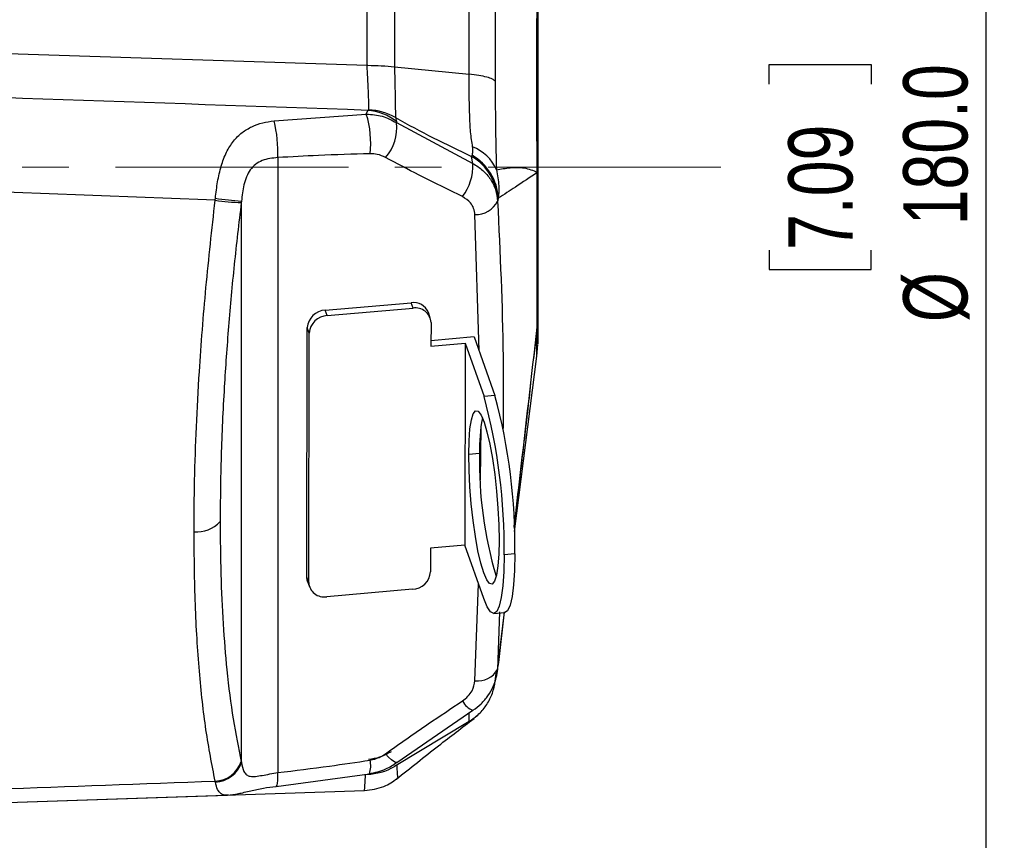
# Model space of a CAD drawing. Header units: millimetres. Extents: x 0 to 594, y 0 to 420.
# Tile 5 of 32: x 254 to 307, y 241 to 285. Entities that reach past the tile are written whole.
import ezdxf

# ---------------------------------------------------------------- set-up
doc = ezdxf.new("R2010")
doc.units = ezdxf.units.MM
doc.linetypes.add('CENTERX2', pattern=[20.32, 12.7, -2.54, 2.54, -2.54])
doc.layers.add('SLD-0', color=7, linetype='Continuous')
doc.styles.add('SLDTEXTSTYLE0', font='TXT', dxfattribs={"width": 0.75})
doc.dimstyles.new('SLDDIMSTYLE3', dxfattribs={"dimtxt": 3.5, "dimasz": 3.2, "dimexe": 0, "dimexo": 0.0625, "dimgap": 0.875, "dimtad": 1, "dimdec": 1, "dimlfac": 2, "dimrnd": 1e-09, "dimzin": 4, "dimdsep": 46, "dimtxsty": 'SLDTEXTSTYLE0', "dimsah": 1, "dimcen": 0.09, "dimadec": 0, "dimazin": 1, "dimtfac": 1, "dimtdec": 1, "dimtofl": 0, "dimtmove": 0, "dimatfit": 3, "dimfxl": 1, "dimfrac": 2, "dimtolj": 1, "dimtzin": 12, "dimarcsym": 0})

# ---------------------------------------------------------------- blocks, each defined once
blk = doc.blocks.new('_D_3')
at = {"layer": 'SLD-0', "color": 7, "transparency": 16777216}
for p, q in [((206.307, 322.239), (307.405, 322.239)), ((306.405, 322.239), (306.405, 232.23)), ((294.581, 281.76), (294.581, 282.827)), ((294.581, 282.827), (300.138, 282.827)), ((300.138, 282.827), (300.138, 281.76)), ((294.581, 272.709), (294.581, 271.642)), ((300.138, 271.642), (300.138, 272.709)), ((294.581, 271.642), (300.138, 271.642)), ((206.307, 232.23), (307.405, 232.23))]:
    blk.add_line(p, q, dxfattribs=at)
for points in [[(306.405, 322.239), (305.855, 319.039), (306.955, 319.039)], [(306.405, 232.23), (306.955, 235.43), (305.855, 235.43)]]:
    blk.add_solid(points, dxfattribs=at)
at = {"layer": 'SLD-0', "color": 7, "transparency": 16777216, "char_height": 3.5, "attachment_point": 1, "rotation": 90, "style": 'SLDTEXTSTYLE0'}
for s, insert in [('180.0', (301.893, 274.055)), ('7.09', (295.626, 272.709)), ('%%c', (301.893, 268.777))]:
    blk.add_mtext(s, dxfattribs=dict(at, insert=insert))

msp = doc.modelspace()

# ---------------------------------------------------------------- linework, layer by layer
at = {"color": 7, "linetype": 'Continuous', "lineweight": 25}
for p, q in [((272.654, 282.795), (272.654, 300.604)), ((274.147, 300.391), (274.147, 282.701)), ((212.307, 284.751), (272.653, 282.796)), ((274.147, 282.701), (278.211, 282.292)), ((272.611, 280.122), (272.688, 280.324)), ((267.58, 279.748), (272.611, 280.122)), ((274.195, 279.927), (274.251, 279.722)), ((274.249, 279.656), (278.425, 277.429)), ((267.782, 277.748), (267.782, 244.221)), ((278.425, 277.429), (278.356, 277.81)), ((265.801, 244.783), (265.801, 275.372)), ((278.758, 267.225), (278.535, 274.639)), ((270.375, 269.43), (275.053, 269.836)), ((275.157, 269.54), (275.053, 269.836)), ((270.479, 269.135), (270.375, 269.43)), ((270.479, 269.135), (275.157, 269.54)), ((276.098, 269.007), (275.994, 269.302)), ((276.14, 268.759), (276.138, 267.462)), ((269.363, 254.883), (269.388, 268.478)), ((269.493, 268.183), (269.388, 268.478)), ((269.467, 254.588), (269.493, 268.183)), ((278.495, 267.971), (276.138, 267.766)), ((278.495, 267.971), (279.624, 264.77)), ((281.934, 268.486), (281.736, 266.778)), ((276.138, 267.462), (278.009, 267.624)), ((278.009, 267.624), (277.988, 256.624)), ((278.009, 267.624), (279.033, 264.719)), ((281.916, 266.917), (281.957, 267.554)), ((280.691, 257.365), (281.917, 266.918)), ((279.624, 264.77), (279.033, 264.719)), ((278.841, 260.182), (278.867, 263.053)), ((278.789, 261.609), (278.198, 261.558)), ((276.117, 256.462), (276.115, 255.164)), ((277.988, 256.624), (276.117, 256.462)), ((279.013, 253.719), (277.988, 256.624)), ((280.716, 256.143), (280.126, 256.092)), ((269.467, 254.588), (269.363, 254.883)), ((269.405, 254.636), (269.509, 254.34)), ((275.128, 254.213), (270.45, 253.807)), ((278.535, 249.226), (278.736, 254.503)), ((279.571, 252.893), (280.162, 252.944)), ((279.879, 252.988), (279.768, 249.844)), ((279.81, 250.136), (280.139, 252.974)), ((279.831, 250.228), (280.149, 252.976)), ((279.831, 250.228), (280.149, 252.976)), ((279.796, 250.006), (279.833, 250.249)), ((279.768, 249.844), (279.687, 249.419)), ((279.715, 249.619), (279.765, 249.797)), ((279.735, 249.604), (279.759, 249.772)), ((279.735, 249.604), (279.759, 249.772)), ((279.778, 249.855), (279.81, 250.136)), ((279.642, 249.192), (279.699, 249.636)), ((279.662, 249.343), (279.735, 249.604)), ((279.692, 249.456), (279.735, 249.603)), ((279.713, 249.457), (279.735, 249.604)), ((274.279, 244.773), (278.425, 247.616)), ((278.483, 247.174), (278.645, 247.333)), ((278.212, 247.001), (274.147, 244.559)), ((267.688, 243.469), (272.782, 244.154)), ((212.307, 241.259), (272.515, 243.239)), ((212.307, 241.259), (265.036, 242.993)), ((265.081, 242.999), (265.036, 242.993))]:
    msp.add_line(p, q, dxfattribs=at)
at = {"color": 7, "linetype": 'Continuous', "lineweight": 25, "flags": 128}
for points in [[(281.934, 276.933), (281.94, 276.935), (281.944, 276.937), (281.948, 276.938), (281.951, 276.94), (281.954, 276.942), (281.956, 276.944), (281.957, 276.945), (281.957, 276.947)], [(278.198, 261.558), (278.215, 262.315), (278.264, 262.954), (278.341, 263.449), (278.445, 263.782), (278.571, 263.939), (278.714, 263.915), (278.87, 263.71), (279.031, 263.333), (279.191, 262.798), (279.346, 262.125), (279.488, 261.34), (279.612, 260.474), (279.713, 259.56), (279.788, 258.632), (279.833, 257.728), (279.848, 256.88)], [(279.848, 256.88), (279.83, 256.122), (279.782, 255.483), (279.704, 254.988), (279.601, 254.656), (279.475, 254.498), (279.331, 254.523), (279.176, 254.727), (279.015, 255.105), (278.854, 255.64), (278.7, 256.313), (278.558, 257.097), (278.434, 257.963), (278.333, 258.878), (278.258, 259.805), (278.212, 260.71), (278.198, 261.558)], [(280.716, 256.143), (280.698, 255.236), (280.646, 254.451), (280.564, 253.812), (280.452, 253.339), (280.315, 253.047), (280.162, 252.944)], [(280.126, 256.092), (280.107, 255.184), (280.056, 254.399), (279.973, 253.761), (279.861, 253.288), (279.724, 252.996), (279.565, 252.892), (279.39, 252.981), (279.204, 253.259), (279.013, 253.719)], [(269.405, 254.636), (269.382, 254.716), (269.363, 254.883)], [(279.735, 249.604), (279.751, 249.674), (279.784, 249.956)], [(274.279, 244.773), (274.267, 244.766), (274.202, 244.77), (274.104, 244.824), (273.977, 244.924), (273.827, 245.068), (273.659, 245.249)], [(267.68, 243.471), (267.709, 243.477), (267.741, 243.533), (267.765, 243.64), (267.78, 243.794), (267.786, 243.99), (267.782, 244.221)]]:
    msp.add_lwpolyline(points, dxfattribs=at)
at = {"color": 7, "linetype": 'Continuous', "lineweight": 25}
for centre, radius, start, end in [((272.464, 277.416), 2.917, 52.2391, 85.5979), ((272.638, 277.313), 3.042, 59.2241, 87.9473), ((267.76, 278.576), 5.091, 353.0328, 17.677), ((260.768, 278.05), 7.02, 357.5351, 13.9945), ((271.892, 279.347), 2.377, 318.0058, 7.4714), ((277.552, 276.151), 2.348, 23.5113, 68.5614), ((276.882, 275.307), 2.905, 2.5399, 59.5097), ((276.939, 275.389), 2.875, 2.9221, 59.8795), ((275.64, 277.314), 2.788, 322.5728, 2.3525), ((276.923, 276.924), 5.011, 0.1098, 0.3033), ((281.936, 276.873), 0.0768, 74.2914, 91.6706), ((268.008, 301.736), 26.456, 262.1164, 265.2144), ((266.252, 288.611), 13.322, 261.8757, 268.0212), ((278.578, 275.972), 1.334, 268.1569, 333.142), ((275.188, 268.978), 0.869, 21.9272, 98.9863), ((270.42, 268.396), 1.035, 92.5032, 175.4358), ((270.524, 268.101), 1.035, 92.5032, 175.4358), ((275.299, 268.71), 0.842, 3.3349, 99.7575), ((278.309, 268.904), 3.648, 353.5652, 359.9978), ((278.155, 268.904), 3.802, 353.6872, 359.9982), ((280.452, 268.502), 1.482, 359.3736, 359.7312), ((249.201, 256.535), 31.518, 359.2873, 15.146), ((248.61, 256.484), 31.518, 359.2873, 15.146), ((287.294, 261.908), 8.51, 168.8415, 182.0109), ((300.233, 261.112), 21.45, 178.6729, 196.7389), ((263.384, 259.015), 1.674, 264.187, 318.4885), ((275.083, 255.246), 1.035, 272.5032, 355.4358), ((270.308, 254.637), 0.842, 183.3349, 279.7575), ((278.696, 250.442), 1.227, 262.45, 330.8423), ((278.79, 248.6), 1.05, 206.9109, 249.669), ((271.484, 244.582), 1.367, 341.7378, 13.3497), ((264.298, 245.329), 1.578, 272.5927, 341.2587), ((264.301, 245.273), 1.578, 272.8558, 341.9079), ((272.602, 247.13), 3, 271, 301.0007)]:
    msp.add_arc(centre, radius, start, end, dxfattribs=at)
for points, knots in [([(278.211, 282.292), (278.211, 283.427), (278.211, 285.698), (278.211, 288.973), (278.211, 292.1), (278.211, 295.024), (278.211, 297.736), (278.211, 299.309), (278.211, 300.096)], [0, 0, 0, 0, 0.166667, 0.333333, 0.5, 0.666667, 0.833333, 1, 1, 1, 1]), ([(279.642, 298.83), (279.642, 298.093), (279.642, 296.621), (279.642, 294.056), (279.642, 291.508), (279.642, 289.045), (279.642, 286.744), (279.642, 284.37), (279.642, 282.74), (279.642, 281.923)], [0, 0, 0, 0, 0.16703, 0.333254, 0.500752, 0.625933, 0.75024, 0.874656, 1, 1, 1, 1]), ([(281.934, 276.95), (281.929, 277.423), (281.92, 278.365), (281.915, 279.744), (281.917, 281.087), (281.916, 282.021), (281.916, 282.603), (281.916, 282.84), (281.916, 283.074), (281.916, 283.303), (281.916, 283.454), (281.916, 283.542), (281.916, 283.592), (281.916, 283.731), (281.916, 283.953), (281.916, 284.202), (281.916, 284.409), (281.916, 284.655), (281.916, 284.955), (281.919, 285.308), (281.924, 285.633), (281.93, 285.931), (281.933, 286.107), (281.934, 286.192)], [0, 0, 0, 0, 0.125729, 0.250704, 0.370758, 0.500987, 0.525909, 0.550826, 0.575732, 0.600623, 0.625493, 0.626028, 0.630298, 0.642207, 0.673359, 0.706829, 0.731037, 0.749123, 0.799296, 0.847396, 0.898239, 0.950963, 1, 1, 1, 1]), ([(281.957, 285.781), (281.957, 285.4), (281.957, 284.64), (281.957, 283.189), (281.957, 281.618), (281.957, 280.03), (281.957, 278.506), (281.957, 277.468), (281.957, 276.947)], [0, 0, 0, 0, 0.187537, 0.373512, 0.560504, 0.706292, 0.852697, 1, 1, 1, 1]), ([(272.747, 280.353), (272.748, 280.437), (272.75, 280.605), (272.731, 281.174), (272.699, 281.914), (272.668, 282.502), (272.653, 282.796)], [0, 0, 0, 0, 0.249439, 0.499106, 0.74909, 1, 1, 1, 1]), ([(272.653, 282.796), (272.653, 282.796), (272.654, 282.796), (272.654, 282.795), (272.654, 282.795)], [0, 0, 0, 0, 0.56, 1, 1, 1, 1]), ([(272.654, 282.795), (272.655, 282.795), (272.659, 282.792), (272.676, 282.79), (272.932, 282.763), (273.459, 282.769), (273.913, 282.724), (274.147, 282.701)], [0, 0, 0, 0, 0.001297, 0.009525, 0.0312, 0.49986, 1, 1, 1, 1]), ([(274.147, 282.701), (274.155, 282.367), (274.17, 281.698), (274.187, 280.859), (274.196, 280.213), (274.195, 280.022), (274.195, 279.927)], [0, 0, 0, 0, 0.250256, 0.500158, 0.750125, 1, 1, 1, 1]), ([(272.688, 280.324), (260.879, 280.735), (240.752, 281.434), (220.625, 282.131), (212.307, 282.419)], [0, 0, 0, 0, 0.5867589, 1, 1, 1, 1]), ([(278.41, 278.336), (278.368, 278.598), (278.285, 279.118), (278.247, 280.076), (278.22, 281.138), (278.214, 281.908), (278.211, 282.292)], [0, 0, 0, 0, 0.252249, 0.502316, 0.751297, 1, 1, 1, 1]), ([(279.642, 281.923), (279.599, 281.96), (279.513, 282.035), (279.197, 282.138), (278.767, 282.228), (278.395, 282.271), (278.211, 282.292)], [0, 0, 0, 0, 0.246793, 0.5, 0.753207, 1, 1, 1, 1]), ([(279.642, 281.923), (279.643, 281.406), (279.645, 280.399), (279.658, 279.036), (279.685, 277.814), (279.698, 277.33), (279.704, 277.088)], [0, 0, 0, 0, 0.256266, 0.49974, 0.7496, 1, 1, 1, 1]), ([(272.688, 280.324), (272.705, 280.328), (272.737, 280.335), (272.744, 280.347), (272.747, 280.353)], [0, 0, 0, 0, 0.5147531, 1, 1, 1, 1]), ([(272.611, 280.122), (272.906, 280.1), (273.491, 280.055), (273.998, 279.788), (274.249, 279.656)], [0, 0, 0, 0, 0.5051502, 1, 1, 1, 1]), ([(274.195, 279.927), (274.885, 279.552), (276.275, 278.798), (277.659, 278.141), (278.356, 277.81)], [0, 0, 0, 0, 0.496713, 1, 1, 1, 1]), ([(264.379, 275.529), (264.415, 275.833), (264.486, 276.436), (264.68, 277.29), (264.963, 278.042), (265.344, 278.656), (265.812, 279.12), (266.35, 279.444), (266.939, 279.656), (267.37, 279.718), (267.58, 279.748)], [0, 0, 0, 0, 0.143323, 0.283856, 0.420824, 0.551173, 0.673491, 0.78826, 0.896629, 1, 1, 1, 1]), ([(274.251, 279.722), (274.25, 279.71), (274.249, 279.689), (274.249, 279.666), (274.249, 279.656)], [0, 0, 0, 0, 0.5604, 1, 1, 1, 1]), ([(278.381, 277.876), (278.401, 277.935), (278.442, 278.055), (278.42, 278.243), (278.41, 278.336)], [0, 0, 0, 0, 0.500925, 1, 1, 1, 1]), ([(267.782, 277.748), (267.488, 277.717), (267.048, 277.67), (266.564, 277.396), (266.273, 277.092), (266.066, 276.703), (265.885, 276.126), (265.834, 275.672), (265.801, 275.372)], [0, 0, 0, 0, 0.2491339, 0.3742938, 0.5000994, 0.6209769, 0.7496503, 1, 1, 1, 1]), ([(272.814, 277.959), (271.875, 277.933), (270.199, 277.887), (268.52, 277.79), (267.782, 277.748)], [0, 0, 0, 0, 0.559993, 1, 1, 1, 1]), ([(273.659, 277.756), (273.512, 277.823), (273.251, 277.942), (272.947, 277.954), (272.814, 277.959)], [0, 0, 0, 0, 0.561146, 1, 1, 1, 1]), ([(277.854, 275.62), (277.062, 276.007), (275.648, 276.697), (274.267, 277.433), (273.659, 277.756)], [0, 0, 0, 0, 0.559992, 1, 1, 1, 1]), ([(278.356, 277.81), (278.361, 277.822), (278.369, 277.843), (278.378, 277.866), (278.381, 277.876)], [0, 0, 0, 0, 0.56, 1, 1, 1, 1]), ([(264.369, 275.423), (254.2, 275.821), (236.846, 276.501), (219.492, 277.18), (212.307, 277.46)], [0, 0, 0, 0, 0.585992, 1, 1, 1, 1]), ([(278.425, 277.429), (278.613, 277.311), (278.988, 277.075), (279.402, 276.577), (279.691, 276.003), (279.742, 275.581), (279.768, 275.37)], [0, 0, 0, 0, 0.2486182, 0.4983874, 0.7483393, 1, 1, 1, 1]), ([(279.704, 277.088), (279.956, 277.128), (280.459, 277.209), (281.233, 277.233), (281.7, 277.045), (281.934, 276.95)], [0, 0, 0, 0, 0.33256, 0.66574, 1, 1, 1, 1]), ([(279.704, 277.088), (279.76, 276.785), (279.863, 276.223), (279.827, 275.753), (279.81, 275.536)], [0, 0, 0, 0, 0.537328, 1, 1, 1, 1]), ([(281.934, 276.933), (281.538, 276.669), (280.83, 276.197), (280.121, 275.738), (279.81, 275.536)], [0, 0, 0, 0, 0.559999, 1, 1, 1, 1]), ([(281.934, 268.495), (281.934, 268.99), (281.934, 269.977), (281.934, 272.045), (281.934, 274.391), (281.934, 276.085), (281.934, 276.933)], [0, 0, 0, 0, 0.250523, 0.499483, 0.749311, 1, 1, 1, 1]), ([(281.957, 276.947), (281.957, 276.343), (281.957, 275.137), (281.957, 273.402), (281.957, 271.716), (281.957, 270.131), (281.957, 269.315), (281.957, 268.904)], [0, 0, 0, 0, 0.187556, 0.374029, 0.560919, 0.779247, 1, 1, 1, 1]), ([(264.369, 275.423), (264.371, 275.443), (264.374, 275.478), (264.378, 275.514), (264.379, 275.529)], [0, 0, 0, 0, 0.56, 1, 1, 1, 1]), ([(278.535, 274.639), (278.518, 274.754), (278.485, 274.982), (278.276, 275.346), (278.014, 275.516), (277.854, 275.62)], [0, 0, 0, 0, 0.2812, 0.561206, 1, 1, 1, 1]), ([(279.81, 275.536), (279.805, 275.516), (279.796, 275.482), (279.788, 275.45), (279.784, 275.436)], [0, 0, 0, 0, 0.56, 1, 1, 1, 1]), ([(263.215, 257.35), (263.221, 258.275), (263.234, 260.127), (263.335, 263.054), (263.524, 266.552), (263.841, 270.683), (264.192, 273.833), (264.369, 275.423)], [0, 0, 0, 0, 0.165929, 0.332472, 0.499692, 0.747628, 1, 1, 1, 1]), ([(265.792, 275.297), (265.658, 274.167), (265.392, 271.903), (265.084, 268.537), (264.838, 265.036), (264.67, 261.446), (264.648, 259.083), (264.638, 257.906)], [0, 0, 0, 0, 0.18646, 0.373764, 0.561242, 0.781489, 1, 1, 1, 1]), ([(265.801, 275.372), (265.799, 275.358), (265.796, 275.333), (265.793, 275.308), (265.792, 275.297)], [0, 0, 0, 0, 0.56, 1, 1, 1, 1]), ([(279.784, 275.436), (279.781, 275.424), (279.775, 275.403), (279.77, 275.38), (279.768, 275.37)], [0, 0, 0, 0, 0.560494, 1, 1, 1, 1]), ([(279.768, 275.37), (279.902, 272.544), (280.099, 268.419), (280.076, 264.276), (280.069, 262.971)], [0, 0, 0, 0, 0.684971, 1, 1, 1, 1]), ([(280.68, 257.651), (280.787, 258.572), (281.205, 262.184), (281.623, 265.801), (281.934, 268.495)], [0, 0, 0, 0, 0.2549307, 1, 1, 1, 1]), ([(281.957, 268.904), (281.957, 268.623), (281.957, 268.064), (281.957, 267.599), (281.957, 267.598), (281.957, 267.598)], [0, 0, 0, 0, 0.374538, 0.746885, 1, 1, 1, 1]), ([(281.916, 266.918), (281.917, 266.936), (281.917, 266.973), (281.915, 267.27), (281.92, 267.745), (281.929, 268.238), (281.934, 268.486)], [0, 0, 0, 0, 0.250788, 0.501613, 0.749625, 1, 1, 1, 1]), ([(280.683, 257.601), (280.716, 257.881), (280.866, 259.184), (281.077, 260.991), (281.287, 262.802), (281.439, 264.118), (281.532, 264.92), (281.592, 265.442)], [0, 0, 0, 0, 0.107025, 0.497095, 0.693883, 0.801108, 1, 1, 1, 1]), ([(264.638, 257.906), (264.645, 256.94), (264.661, 255), (264.788, 252.301), (265.004, 249.639), (265.324, 247.079), (265.636, 245.573), (265.792, 244.822)], [0, 0, 0, 0, 0.185292, 0.371947, 0.559325, 0.780166, 1, 1, 1, 1]), ([(264.369, 243.753), (264.192, 244.655), (263.841, 246.444), (263.487, 249.713), (263.257, 253.313), (263.229, 256.007), (263.215, 257.35)], [0, 0, 0, 0, 0.252372, 0.50031, 0.75088, 1, 1, 1, 1]), ([(279.768, 249.844), (279.771, 249.865), (279.776, 249.901), (279.782, 249.939), (279.784, 249.956)], [0, 0, 0, 0, 0.559971, 1, 1, 1, 1]), ([(279.784, 249.956), (279.789, 249.99), (279.798, 250.051), (279.806, 250.11), (279.81, 250.136)], [0, 0, 0, 0, 0.56, 1, 1, 1, 1]), ([(277.854, 248.125), (277.959, 248.206), (278.168, 248.366), (278.442, 248.74), (278.5, 249.042), (278.535, 249.226)], [0, 0, 0, 0, 0.28099, 0.561341, 1, 1, 1, 1]), ([(278.212, 247.001), (278.398, 247.131), (278.772, 247.39), (279.202, 247.926), (279.516, 248.536), (279.602, 248.983), (279.644, 249.207)], [0, 0, 0, 0, 0.25, 0.5, 0.75, 1, 1, 1, 1]), ([(278.425, 247.616), (278.578, 247.73), (278.887, 247.961), (279.26, 248.407), (279.556, 248.907), (279.66, 249.269), (279.713, 249.452)], [0, 0, 0, 0, 0.24473, 0.493619, 0.744867, 1, 1, 1, 1]), ([(273.659, 245.249), (274.434, 245.796), (275.817, 246.773), (277.231, 247.712), (277.854, 248.125)], [0, 0, 0, 0, 0.559993, 1, 1, 1, 1]), ([(274.249, 243.863), (275.013, 244.472), (276.411, 245.588), (277.838, 246.678), (278.486, 247.172)], [0, 0, 0, 0, 0.546311, 1, 1, 1, 1]), ([(278.212, 247.001), (278.212, 247.022), (278.212, 247.051), (278.212, 247.376), (278.212, 247.469)], [0, 0, 0, 0, 0.71174, 1, 1, 1, 1]), ([(267.782, 244.221), (268.722, 244.334), (270.401, 244.536), (272.076, 244.787), (272.814, 244.898)], [0, 0, 0, 0, 0.559992, 1, 1, 1, 1]), ([(273.966, 245.357), (273.757, 245.243), (273.376, 245.035), (272.937, 244.959), (272.738, 244.925)], [0, 0, 0, 0, 0.5482698, 1, 1, 1, 1]), ([(272.814, 244.898), (272.984, 244.937), (273.288, 245.007), (273.546, 245.175), (273.659, 245.249)], [0, 0, 0, 0, 0.561122, 1, 1, 1, 1]), ([(265.792, 244.822), (265.793, 244.815), (265.796, 244.801), (265.8, 244.788), (265.801, 244.783)], [0, 0, 0, 0, 0.56, 1, 1, 1, 1]), ([(265.801, 244.783), (265.834, 244.597), (265.885, 244.316), (266.066, 244.094), (266.274, 244.005), (266.563, 244.003), (267.046, 244.091), (267.488, 244.169), (267.782, 244.221)], [0, 0, 0, 0, 0.250179, 0.379137, 0.500286, 0.625238, 0.750386, 1, 1, 1, 1]), ([(272.782, 244.154), (273.088, 244.224), (273.624, 244.347), (274.082, 244.645), (274.279, 244.773)], [0, 0, 0, 0, 0.571331, 1, 1, 1, 1]), ([(274.272, 244.634), (274.274, 244.559), (274.287, 244.199), (274.321, 243.941), (274.296, 243.95), (274.287, 243.953)], [0, 0, 0, 0, 0.1460794, 0.706588, 1, 1, 1, 1]), ([(272.514, 243.238), (272.879, 243.285), (273.526, 243.368), (274.061, 243.738), (274.294, 243.9)], [0, 0, 0, 0, 0.56297, 1, 1, 1, 1]), ([(272.515, 243.246), (272.516, 243.256), (272.519, 243.277), (272.537, 243.538), (272.553, 243.827), (272.574, 244.075), (272.579, 244.131)], [0, 0, 0, 0, 0.2855109, 0.597202, 0.9092274, 1, 1, 1, 1]), ([(212.307, 241.913), (221.689, 242.238), (239.044, 242.839), (256.397, 243.465), (264.369, 243.753)], [0, 0, 0, 0, 0.540629, 1, 1, 1, 1]), ([(264.379, 243.696), (264.377, 243.707), (264.374, 243.725), (264.37, 243.744), (264.369, 243.753)], [0, 0, 0, 0, 0.56, 1, 1, 1, 1]), ([(265.036, 242.993), (265.018, 242.99), (264.865, 242.968), (264.685, 243.05), (264.483, 243.267), (264.414, 243.553), (264.379, 243.696)], [0, 0, 0, 0, 0.0415589, 0.35281, 0.6746923, 1, 1, 1, 1]), ([(265.046, 242.987), (265.232, 243.009), (265.582, 243.05), (266.263, 243.221), (266.975, 243.376), (267.458, 243.439), (267.688, 243.469)], [0, 0, 0, 0, 0.293701, 0.555293, 0.788443, 1, 1, 1, 1])]:
    msp.add_open_spline(points, degree=3, knots=knots, dxfattribs=at)
at = {"layer": 'SLD-0', "color": 7, "linetype": 'CENTERX2', "lineweight": 18}
msp.add_line((197.971, 277.234), (292.362, 277.234), dxfattribs=at)

# ---------------------------------------------------------------- dimensions: what is measured, and where the dimension line sits
at = {"layer": 'SLD-0', "color": 7}
dim = msp.add_linear_dim(base=(306.405, 232.23), p1=(205.307, 322.239), p2=(205.307, 232.23), angle=90, text='%%c<>', dimstyle='SLDDIMSTYLE3', dxfattribs=at)
dim.commit()
dim.dimension.update_dxf_attribs({"geometry": '_D_3', "text_midpoint": (306.405, 277.235), "dimtype": 160})

doc.saveas('drawing.dxf')
